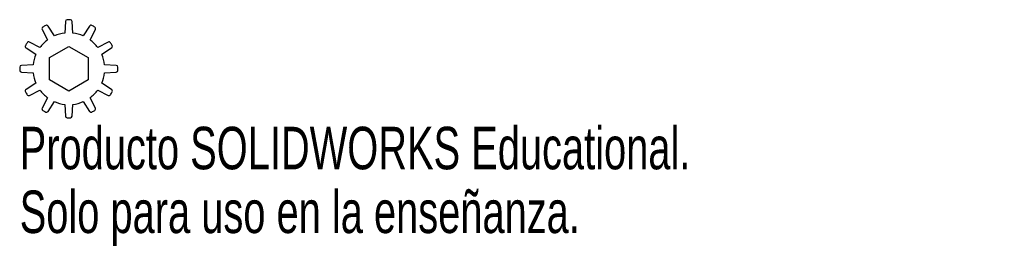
# Model space of a CAD drawing. Header units: millimetres. Extents: x -6 to 106, y -20 to 6.
import ezdxf

# ---------------------------------------------------------------- set-up
doc = ezdxf.new("R2010")
doc.units = ezdxf.units.MM
doc.styles.add('SLDTEXTSTYLE0', font='TXT', dxfattribs={"width": 0.7})

msp = doc.modelspace()

# ---------------------------------------------------------------- linework, layer by layer
at = {"color": 7, "linetype": 'Continuous', "lineweight": 25}
for p, q in [((-1.64, 3.74), (-2.36, 4.86)), ((-0.38, 5.39), (-0.45, 4.06)), ((0.45, 4.06), (0.38, 5.39)), ((2.36, 4.86), (1.64, 3.74)), ((-3.03, 4.47), (-2.42, 3.29)), ((2.42, 3.29), (3.03, 4.47)), ((-4.86, 2.36), (-3.74, 1.64)), ((-3.29, 2.42), (-4.47, 3.03)), ((-2.2, 1.27), (0, 2.54)), ((0, 2.54), (2.2, 1.27)), ((4.47, 3.03), (3.29, 2.42)), ((3.74, 1.64), (4.86, 2.36)), ((-2.2, -1.27), (-2.2, 1.27)), ((2.2, 1.27), (2.2, -1.27)), ((-4.06, 0.45), (-5.39, 0.38)), ((5.39, 0.38), (4.06, 0.45)), ((-5.39, -0.38), (-4.06, -0.45)), ((4.06, -0.45), (5.39, -0.38)), ((-3.74, -1.64), (-4.86, -2.36)), ((0, -2.54), (-2.2, -1.27)), ((2.2, -1.27), (0, -2.54)), ((4.86, -2.36), (3.74, -1.64)), ((-4.47, -3.03), (-3.29, -2.42)), ((-2.42, -3.29), (-3.03, -4.47)), ((3.03, -4.47), (2.42, -3.29)), ((3.29, -2.42), (4.47, -3.03)), ((-2.36, -4.86), (-1.64, -3.74)), ((-0.45, -4.06), (-0.38, -5.39)), ((0.38, -5.39), (0.45, -4.06)), ((1.64, -3.74), (2.36, -4.86))]:
    msp.add_line(p, q, dxfattribs=at)
for centre, radius, start, end in [((-2.85, 4.56), 0.2, 121.9619, 207.1608), ((0, 0), 5.58, 118.0381, 121.9619), ((-2.53, 4.75), 0.2, 32.8392, 118.0381), ((-0.18, 5.38), 0.2, 91.9619, 177.1608), ((0, 0), 5.58, 88.0381, 91.9619), ((0.18, 5.38), 0.2, 2.8392, 88.0381), ((2.53, 4.75), 0.2, 61.9619, 147.1608), ((0, 0), 5.58, 58.0381, 61.9619), ((2.85, 4.56), 0.2, 332.8392, 58.0381), ((0, 0), 4.08, 96.3315, 113.6685), ((0, 0), 4.08, 66.3315, 83.6685), ((-4.75, 2.53), 0.2, 151.9619, 237.1608), ((0, 0), 5.58, 148.0381, 151.9619), ((-4.56, 2.85), 0.2, 62.8392, 148.0381), ((0, 0), 4.08, 126.3315, 143.6685), ((0, 0), 4.08, 36.3315, 53.6685), ((4.56, 2.85), 0.2, 31.9619, 117.1608), ((0, 0), 5.58, 28.0381, 31.9619), ((4.75, 2.53), 0.2, 302.8392, 28.0381), ((0, 0), 4.08, 156.3315, 173.6685), ((0, 0), 4.08, 6.3315, 23.6685), ((-5.38, 0.18), 0.2, 92.8392, 178.0381), ((0, 0), 5.58, 178.0381, 181.9619), ((5.38, 0.18), 0.2, 1.9619, 87.1608), ((0, 0), 5.58, 358.0381, 1.9619), ((-5.38, -0.18), 0.2, 181.9619, 267.1608), ((0, 0), 4.08, 186.3315, 203.6685), ((0, 0), 4.08, 336.3315, 353.6685), ((5.38, -0.18), 0.2, 272.8392, 358.0381), ((-4.75, -2.53), 0.2, 122.8392, 208.0381), ((0, 0), 5.58, 208.0381, 211.9619), ((-4.56, -2.85), 0.2, 211.9619, 297.1608), ((0, 0), 4.08, 216.3315, 233.6685), ((0, 0), 4.08, 306.3315, 323.6685), ((4.56, -2.85), 0.2, 242.8392, 328.0381), ((0, 0), 5.58, 328.0381, 331.9619), ((4.75, -2.53), 0.2, 331.9619, 57.1608), ((-2.85, -4.56), 0.2, 152.8392, 238.0381), ((0, 0), 4.08, 246.3315, 263.6685), ((0, 0), 4.08, 276.3315, 293.6685), ((2.85, -4.56), 0.2, 301.9619, 27.1608), ((0, 0), 5.58, 238.0381, 241.9619), ((-2.53, -4.75), 0.2, 241.9619, 327.1608), ((-0.18, -5.38), 0.2, 182.8392, 268.0381), ((0, 0), 5.58, 268.0381, 271.9619), ((0.18, -5.38), 0.2, 271.9619, 357.1608), ((2.53, -4.75), 0.2, 212.8392, 298.0381), ((0, 0), 5.58, 298.0381, 301.9619)]:
    msp.add_arc(centre, radius, start, end, dxfattribs=at)

# ---------------------------------------------------------------- texts
at = {"color": 7, "linetype": 'Continuous', "char_height": 4.8336, "attachment_point": 1, "style": 'SLDTEXTSTYLE0'}
for s, insert in [('Producto SOLIDWORKS Educational.', (-5.58, -6.6)), ('Solo para uso en la enseñanza.', (-5.58, -13.85))]:
    msp.add_mtext(s, dxfattribs=dict(at, insert=insert))

doc.saveas('drawing.dxf')
